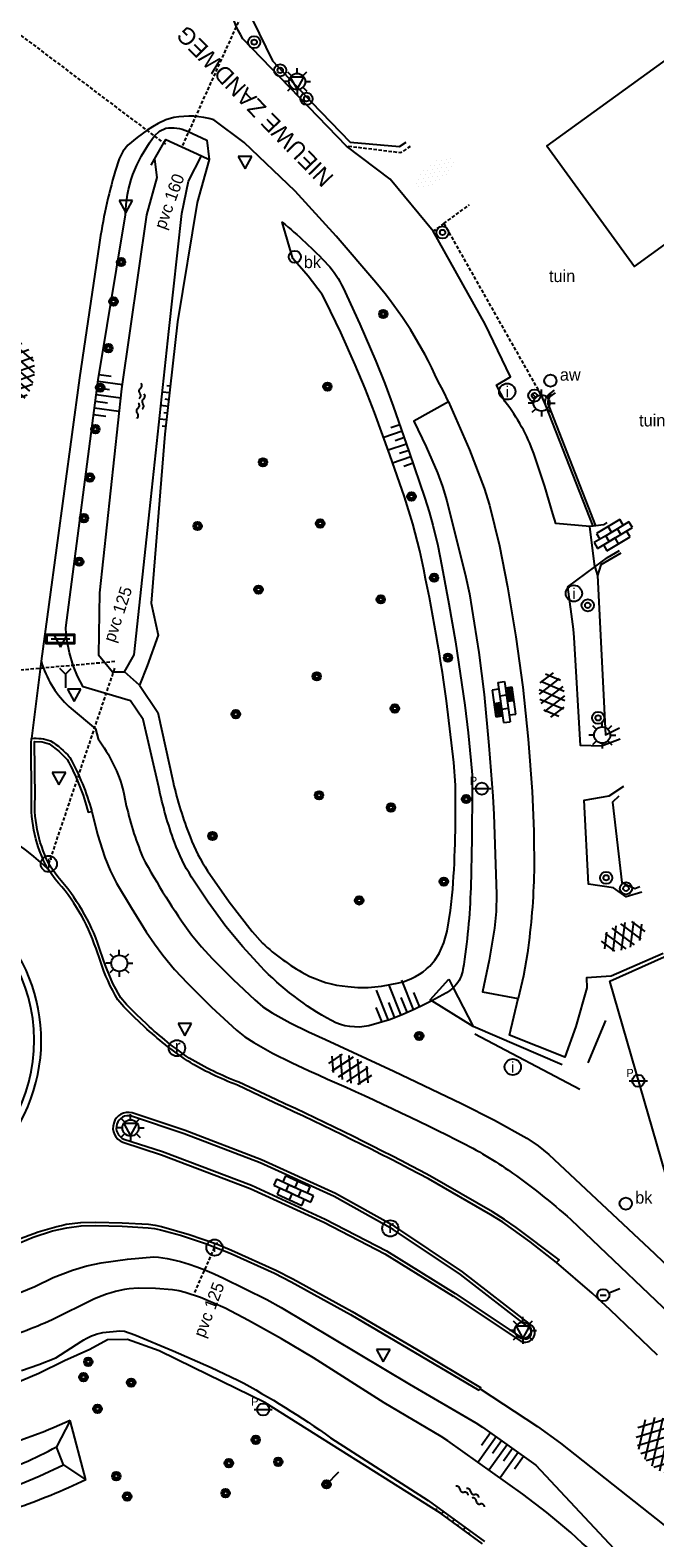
# Model space of a CAD drawing. Header units: metres. Extents: x 121538 to 126242, y 445257 to 454505.
# Tile 47 of 83: x 122889 to 122935, y 452379 to 452491. Entities that reach past the tile are written whole.
import ezdxf
from ezdxf.enums import TextEntityAlignment as Align

# ---------------------------------------------------------------- set-up
doc = ezdxf.new("R2010")
doc.units = ezdxf.units.M
doc.linetypes.add('SCHRIKH', pattern=[100, 100, 0])
doc.linetypes.add('STIPPELFIJN', pattern=[0.375, 0.25, -0.125])
for name, color, linetype in [('B01_F', 8, 'Continuous'), ('SYMBD01', 8, 'Continuous'), ('SYMBD02', 8, 'Continuous'), ('SYMBD04', 8, 'Continuous'), ('SYMBD05', 8, 'Continuous'), ('TEK-D05', 8, 'Continuous'), ('TEK-D06', 8, 'Continuous'), ('TEK-D20', 7, 'Continuous'), ('TER-T01', 8, 'Continuous'), ('TER-T02', 8, 'RASTER'), ('TER-T04', 8, 'HAAG'), ('TER-T09', 8, 'Continuous'), ('TOPOT06', 8, 'WALB'), ('TOPOT11', 8, 'STIPPELFIJN'), ('TOPOT18', 8, 'STIPPELFIJN'), ('TOPOT20', 8, 'Continuous'), ('TOPOT21', 8, 'Continuous'), ('TOPOT22', 8, 'Continuous'), ('TOPOT23', 8, 'Continuous'), ('TOPOT24', 8, 'Continuous'), ('TOPOT26', 8, 'Continuous'), ('TOPOT28', 8, 'Continuous'), ('TOPOT30', 8, 'Continuous'), ('TOPOT50', 8, 'Continuous'), ('TOPOT54', 8, 'SCHRIKH'), ('TOPOV04', 8, 'Continuous'), ('WAT-T00', 8, 'Continuous'), ('WEG-T01', 8, 'Continuous'), ('WEG-T06', 8, 'STIPPELFIJN'), ('WEG-T21', 8, 'Continuous')]:
    doc.layers.add(name, color=color, linetype=linetype)
doc.styles.add('ISO', font='provutr.shx')
doc.linetypes.add('HAAG', pattern='A,0.25,-0.25,[151,BLOK.SHX,S=0.25,R=0,X=0,Y=0],-0.25,0.25', length=1)
doc.linetypes.add('RASTER', pattern='A,0.25,-0.25,[150,BLOK.SHX,S=0.25,R=0,X=0,Y=0],-0.25,0.25', length=1)
doc.linetypes.add('WALB', pattern='A,0.5,[155,BLOK.SHX,S=0.25,R=0,X=0,Y=0],0.5', length=1)

# ---------------------------------------------------------------- blocks, each defined once
blk = doc.blocks.new('talud')
for p, q in [((0, 0.75), (0.5, 0.75)), ((0, 0.5), (1, 0.5)), ((0, 0.25), (0.5, 0.25)), ((0, 0), (1, 0)), ((0, -0.25), (0.5, -0.25)), ((0, -0.5), (1, -0.5)), ((0, -0.75), (0.5, -0.75))]:
    blk.add_line(p, q)
blk = doc.blocks.new('water-m')
at = {"linetype": 'Continuous'}
for centre, start, end in [((-0.32, 1.12), 309.7446, 50.2554), ((-0.01, 0.75), 129.7446, 230.2554), ((-0.32, 0.37), 309.7446, 50.2554), ((0.32, 0.01), 129.7446, 230.2554), ((0, 0.38), 309.7446, 50.2554), ((-0.01, -0.74), 129.7446, 230.2554), ((-0.32, -0.37), 309.7446, 50.2554), ((-0.32, -1.12), 309.7446, 50.2554), ((0, -0.37), 309.7446, 50.2554)]:
    blk.add_arc(centre, 0.244, start, end, dxfattribs=at)
blk = doc.blocks.new('halfverhard-m')
for p, q in [((-0.3125, 1.25), (-0.3125, 1.25)), ((-0.15625, 1.5625), (-0.15625, 1.5625)), ((0, 1.25), (0, 1.25)), ((0.15625, 1.5625), (0.15625, 1.5625)), ((0.3125, 1.25), (0.3125, 1.25)), ((-0.625, 0.625), (-0.625, 0.625)), ((-0.625, 0), (-0.625, 0)), ((-0.46875, 0.9375), (-0.46875, 0.9375)), ((-0.46875, 0.3125), (-0.46875, 0.3125)), ((-0.3125, 0.625), (-0.3125, 0.625)), ((-0.3125, 0), (-0.3125, 0)), ((-0.15625, 0.9375), (-0.15625, 0.9375)), ((-0.15625, 0.3125), (-0.15625, 0.3125)), ((0, 0.625), (0, 0.625)), ((0, 0), (0, 0)), ((0.15625, 0.9375), (0.15625, 0.9375)), ((0.15625, 0.3125), (0.15625, 0.3125)), ((0.3125, 0.625), (0.3125, 0.625)), ((0.3125, 0), (0.3125, 0)), ((0.46875, 0.9375), (0.46875, 0.9375)), ((0.46875, 0.3125), (0.46875, 0.3125)), ((0.625, 0.625), (0.625, 0.625)), ((0.625, 0), (0.625, 0)), ((-0.625, -0.625), (-0.625, -0.625)), ((-0.46875, -0.3125), (-0.46875, -0.3125)), ((-0.46875, -0.9375), (-0.46875, -0.9375)), ((-0.3125, -0.625), (-0.3125, -0.625)), ((-0.15625, -0.3125), (-0.15625, -0.3125)), ((-0.15625, -0.9375), (-0.15625, -0.9375)), ((0, -0.625), (0, -0.625)), ((0.15625, -0.3125), (0.15625, -0.3125)), ((0.15625, -0.9375), (0.15625, -0.9375)), ((0.3125, -0.625), (0.3125, -0.625)), ((0.46875, -0.3125), (0.46875, -0.3125)), ((0.46875, -0.9375), (0.46875, -0.9375)), ((0.625, -0.625), (0.625, -0.625)), ((-0.3125, -1.25), (-0.3125, -1.25)), ((-0.15625, -1.5625), (-0.15625, -1.5625)), ((0, -1.25), (0, -1.25)), ((0.15625, -1.5625), (0.15625, -1.5625)), ((0.3125, -1.25), (0.3125, -1.25))]:
    blk.add_line(p, q)
blk = doc.blocks.new('bermverhardingblok-l')
at = {"linetype": 'Continuous'}
for p, q in [((-0.25, 1.5), (0.25, 1.5)), ((-0.25, 1.5), (-0.25, -1.5)), ((0.25, 1.5), (0.25, -1.5)), ((-0.75, 1), (-0.75, -1)), ((-0.25, 1), (-0.75, 1)), ((-0.75, 0), (-0.25, 0)), ((-0.25, 0.5), (0.25, 0.5)), ((0.75, 1), (0.25, 1)), ((0.25, 1), (0.75, 1)), ((0.75, 0), (0.25, 0)), ((0.35, 0.9), (0.35, 0.1)), ((0.65, 0.9), (0.35, 0.9)), ((0.65, 0.1), (0.35, 0.1)), ((0.45, 0.8), (0.45, 0.2)), ((0.55, 0.8), (0.45, 0.8)), ((0.55, 0.2), (0.45, 0.2)), ((0.55, 0.8), (0.55, 0.2)), ((0.65, 0.9), (0.65, 0.1)), ((0.75, -1), (0.75, 1)), ((-0.75, -1), (-0.25, -1)), ((-0.25, -1), (-0.75, -1)), ((-0.65, -0.1), (-0.35, -0.1)), ((-0.65, -0.9), (-0.65, -0.1)), ((-0.65, -0.9), (-0.35, -0.9)), ((-0.55, -0.2), (-0.45, -0.2)), ((-0.55, -0.8), (-0.55, -0.2)), ((-0.55, -0.8), (-0.45, -0.8)), ((-0.45, -0.8), (-0.45, -0.2)), ((-0.35, -0.9), (-0.35, -0.1)), ((-0.25, -0.5), (0.25, -0.5)), ((0.25, -1), (0.75, -1)), ((-0.25, -1.5), (0.25, -1.5))]:
    blk.add_line(p, q, dxfattribs=at)
blk = doc.blocks.new('asfalt-l')
for p, q in [((-0.93, 0.18), (0.7, 1.13)), ((-0.76, 1.01), (0.3, 1.62)), ((-0.7, 1.13), (0.93, 0.18)), ((-0.3, 1.62), (0.76, 1.01)), ((-0.89, -0.52), (0.89, 0.52)), ((-0.89, 0.52), (0.89, -0.52)), ((-0.93, -0.18), (0.7, -1.13)), ((-0.76, -1.01), (0.3, -1.62)), ((-0.7, -1.13), (0.93, -0.18)), ((-0.3, -1.62), (0.76, -1.01))]:
    blk.add_line(p, q)
blk = doc.blocks.new('asfalt-xl')
at = {"linetype": 'Continuous'}
for p, q in [((0.41, 2.41), (-1.51, 1.29)), ((0.41, 2.41), (-1.51, 1.29)), ((1.52, 1.29), (-0.43, 2.4)), ((1.52, 1.29), (-0.43, 2.4)), ((1.4, 1.54), (-1.75, -0.3)), ((1.4, 1.54), (-1.75, -0.3)), ((1.01, 2.03), (-1.74, 0.43)), ((1.01, 2.03), (-1.74, 0.43)), ((1.77, -0.29), (-1.4, 1.52)), ((1.77, -0.29), (-1.4, 1.52)), ((1.75, 0.44), (-1.02, 2.02)), ((1.75, 0.44), (-1.02, 2.02)), ((1.41, -1.53), (-1.75, 0.28)), ((1.41, -1.53), (-1.75, 0.28)), ((1.65, -0.94), (-1.64, 0.94)), ((1.65, -0.94), (-1.64, 0.94)), ((1.64, 0.96), (-1.63, -0.95)), ((1.64, 0.96), (-1.63, -0.95)), ((1.76, 0.3), (-1.39, -1.53)), ((1.76, 0.3), (-1.39, -1.53)), ((1.02, -2.03), (-1.74, -0.45)), ((1.02, -2.03), (-1.74, -0.45)), ((1.75, -0.43), (-1, -2.03)), ((1.75, -0.43), (-1, -2.03)), ((0.41, -2.41), (-1.49, -1.33)), ((0.41, -2.41), (-1.49, -1.33)), ((1.53, -1.28), (-0.41, -2.41)), ((1.53, -1.28), (-0.41, -2.41))]:
    blk.add_line(p, q, dxfattribs=at)
blk = doc.blocks.new('Prov-grensst')
blk.add_line((-0.67, 0), (0.67, 0))
blk.add_circle((0, 0), 0.45)
at = {"style": 'ISO'}
blk.add_text('P', height=0.6, dxfattribs=at).set_placement((-0.61, 0.58), align=Align.MIDDLE)
blk = doc.blocks.new('paal')
for radius in [0.45, 0.2]:
    blk.add_circle((0, 0), radius)
blk = doc.blocks.new('lichtmast')
for p, q in [((-0.6, 0), (-1, 0)), ((-0.71, 0.71), (-0.42, 0.42)), ((0, 0.6), (0, 1)), ((0.42, 0.42), (0.71, 0.71)), ((0.6, 0), (1, 0)), ((-0.42, -0.42), (-0.71, -0.71)), ((0, -0.6), (0, -1)), ((0.42, -0.42), (0.71, -0.71))]:
    blk.add_line(p, q)
blk.add_circle((0, 0), 0.6)
blk = doc.blocks.new('BOOM')
for radius in [0.315, 0.225, 0.135]:
    blk.add_circle((0, 0), radius)
blk = doc.blocks.new('vruchtboom')
blk.add_line((0, 0), (0.919239, 0.919239))
for radius in [0.315, 0.225, 0.135]:
    blk.add_circle((0, 0), radius)
blk = doc.blocks.new('afsl-water')
blk.add_circle((0, 0), 0.45)
at = {"style": 'ISO'}
blk.add_attdef('AFSL-WATER', (0.7, 0), '', height=0.9, dxfattribs=at)
blk = doc.blocks.new('brandkraan')
blk.add_circle((0, 0), 0.45)
at = {"style": 'ISO'}
blk.add_attdef('BRANDKRAAN', (0.7, 0), '', height=0.9, dxfattribs=at)
blk = doc.blocks.new('verkeersbord')
for p, q in [((0.5, 0.32), (-0.5, 0.32)), ((-0.5, 0.32), (0, -0.6)), ((0, -0.6), (0.5, 0.32))]:
    blk.add_line(p, q)
blk = doc.blocks.new('wegwijzer')
for q in [(-0.42, 1.42), (0.42, 1.42), (0, 0)]:
    blk.add_line((0, 1), q)
blk = doc.blocks.new('inspectieput')
blk.add_circle((0, 0), 0.6)
at = {"style": 'ISO'}
blk.add_text('i', height=0.8, dxfattribs=at).set_placement((0, 0), align=Align.MIDDLE)
blk = doc.blocks.new('kolk')
blk.add_circle((0, 0), 0.6)
at = {"style": 'ISO'}
blk.add_text('r', height=0.933, dxfattribs=at).set_placement((0.06, -0.33), align=Align.CENTER)
blk = doc.blocks.new('aanduidingsbord')
for p, q in [((-0.81, -0.33), (0, 0)), ((-1.45, -0.5), (-1.01, -0.5))]:
    blk.add_line(p, q)
blk.add_circle((-1.23, -0.5), 0.45)
blk = doc.blocks.new('plaatsnaam')
blk.add_line((-0.69, 0), (0.69, 0))
for points in [[(-1.05, 0.35), (1.05, 0.35), (1.05, -0.35), (-1.05, -0.35)], [(-0.99, 0.29), (0.99, 0.29), (0.99, -0.29), (-0.99, -0.29)]]:
    blk.add_lwpolyline(points, close=True)
blk = doc.blocks.new('klinkers-l')
at = {"linetype": 'Continuous'}
for p, q in [((0.25, 1.5), (-0.25, 1.5)), ((-0.25, 1.5), (-0.25, 0.5)), ((0.25, 0.5), (0.25, 1.5)), ((-0.25, 1), (-0.75, 1)), ((-0.75, 1), (-0.75, 0)), ((-0.25, 0), (-0.75, 0)), ((-0.75, 0), (-0.75, -1)), ((0.25, 0.5), (-0.25, 0.5)), ((-0.25, 0.5), (-0.25, -0.5)), ((0.75, 1), (0.25, 1)), ((0.25, -0.5), (0.25, 0.5)), ((0.75, 0), (0.75, 1)), ((-0.75, -1), (-0.25, -1)), ((-0.25, -0.5), (-0.25, 0)), ((0.25, -0.5), (-0.25, -0.5)), ((-0.25, -0.5), (-0.25, -1.5)), ((0.75, 0), (0.25, 0)), ((0.25, 0), (0.25, -0.5)), ((0.25, -1.5), (0.25, -0.5)), ((0.25, -1), (0.75, -1)), ((0.75, -1), (0.75, 0)), ((-0.25, -1.5), (0.25, -1.5))]:
    blk.add_line(p, q, dxfattribs=at)

msp = doc.modelspace()

# ---------------------------------------------------------------- linework, layer by layer
at = {"layer": 'B01_F'}
msp.add_lwpolyline([(122947.53, 452496.86), (122936.05, 452488.54), (122927.5, 452482.34), (122933.98, 452473.43), (122953.99, 452487.95), (122947.53, 452496.86)], dxfattribs=at)
at = {"layer": 'TER-T01'}
for points in [[(122927.42, 452463.16, -0.28187), (122927.61, 452463.95), (122928.06, 452464.28)], [(122931.12, 452454.27), (122927.67, 452463.1, -0.287585), (122927.72, 452463.79), (122928.14, 452464.09)]]:
    msp.add_lwpolyline(points, format="xyb", dxfattribs=at)
msp.add_lwpolyline([(122930.92, 452454.24), (122927.42, 452463.16)], dxfattribs=at)
at = {"layer": 'TER-T02', "flags": 128}
for points in [[(122926.62, 452510.06), (122926.54, 452510.19), (122913.38, 452501.03), (122904.77, 452493.7), (122907.22, 452488.62), (122910.07, 452485.61), (122912.97, 452482.63), (122916.62, 452482.29), (122917.09, 452482.62)], [(122940, 452398.77), (122937.87, 452400.82), (122932.16, 452420.6), (122936.18, 452422.41)], [(122918.99, 452419.15), (122918.88, 452419.22), (122920.26, 452420.77)], [(122920.58, 452420.13), (122922.06, 452417.26), (122918.99, 452419.15)], [(122920.26, 452420.77), (122920.58, 452420.13)]]:
    msp.add_lwpolyline(points, dxfattribs=at)
at = {"layer": 'TER-T04', "flags": 128}
for points in [[(122932.97, 452452.25), (122931.5, 452451.38), (122931.24, 452450.6)], [(122931.24, 452450.6), (122931.83, 452438.82), (122932.86, 452439.33)], [(122932.83, 452434.29), (122932.35, 452433.84), (122933.04, 452427.9), (122933.99, 452427.46), (122934.38, 452427.61)], [(122930.55, 452414.58), (122931.86, 452417.7)], [(122929.93, 452412.61), (122922.17, 452416.7)]]:
    msp.add_lwpolyline(points, dxfattribs=at)
at = {"layer": 'TER-T09'}
for points in [[(122896.72, 452441.32), (122893.22, 452442.37), (122892.82, 452443.15), (122892.49, 452443.95), (122892.21, 452444.88), (122892.03, 452445.83), (122891.97, 452446.27), (122891.94, 452446.72), (122894.33, 452465.06), (122896.37, 452477.24, -0.083907), (122896.9, 452480.23, -0.066754), (122898.36, 452482.88), (122898.43, 452482.98), (122898.5, 452483.08), (122898.88, 452483.43), (122899.33, 452483.66, -0.145756), (122900.93, 452483.43), (122902.38, 452482.77), (122902.54, 452481.34)], [(122887.92, 452397.34), (122889.65, 452398.05), (122891.02, 452398.7), (122892.44, 452399.26), (122893.49, 452399.58), (122894.57, 452399.8), (122896.51, 452400.06), (122898.46, 452400.24, -0.056965), (122901.06, 452399.7), (122901.64, 452399.5), (122902.22, 452399.28), (122902.92, 452398.99), (122903.61, 452398.67), (122906.81, 452397.09), (122907.87, 452396.5), (122917.34, 452390.82), (122922.26, 452387.96), (122922.74, 452387.65), (122926.68, 452384.84), (122936.04, 452374.84)], [(122922.74, 452379.02), (122919.64, 452381.29), (122906.65, 452389.46), (122901.36, 452392.05), (122898.85, 452393.3), (122896.51, 452394.14), (122895.04, 452394.11), (122893.71, 452393.39), (122891.85, 452392.55), (122889.96, 452391.62), (122888.02, 452390.8, -0.025327), (122881.48, 452389.17, -0.049182), (122876.88, 452388.71, -0.04742), (122872.7, 452389.13, -0.045289), (122868.75, 452390.27, -0.022373), (122862.65, 452393.39, -0.050228), (122859.85, 452395.35, -0.033459), (122856.21, 452398.95), (122853.2, 452395.43), (122853.9, 452392.87), (122877.86, 452362.85, -0.897667)]]:
    msp.add_lwpolyline(points, format="xyb", dxfattribs=at)
for points in [[(122902.54, 452481.34), (122901.66, 452478.15), (122900.21, 452469.33), (122899.26, 452461.03), (122898.26, 452448.56), (122898.77, 452446.18), (122897.96, 452443.91), (122897.4, 452442.49)], [(122897.4, 452442.49), (122896.29, 452443.47)]]:
    msp.add_lwpolyline(points, dxfattribs=at)
at = {"layer": 'TOPOT06', "flags": 128}
for points in [[(122898.5, 452481.36), (122899.19, 452482.56), (122899.34, 452482.82), (122901.97, 452481.6)], [(122901.97, 452481.6), (122902.54, 452481.34)], [(122898.25, 452480.93), (122898.5, 452481.36)]]:
    msp.add_lwpolyline(points, dxfattribs=at)
at = {"layer": 'TOPOT11'}
msp.add_line((122906.07, 452494.56), (122900.52, 452482.28), dxfattribs=at)
at = {"layer": 'TOPOT11', "flags": 128}
msp.add_lwpolyline([(122899.33, 452482.46), (122899.19, 452482.56), (122898.5, 452483.08), (122897.95, 452483.5), (122888.24, 452490.82), (122886.05, 452492.47), (122884.87, 452493.35), (122883.99, 452494.02), (122883.43, 452494.44)], dxfattribs=at)
at = {"layer": 'TOPOT18', "flags": 128}
for points in [[(122895.57, 452444.23), (122894.84, 452444.16), (122892.49, 452443.95), (122890.3, 452443.75), (122885.06, 452443.28), (122884.81, 452443.26), (122882.5, 452443.05), (122882.23, 452443.02), (122870.65, 452441.97), (122866.67, 452441.61), (122863.48, 452441.33), (122862.55, 452441.24), (122862.24, 452441.21)], [(122890.69, 452429.28), (122895.48, 452443.48), (122895.56, 452443.74)], [(122901.48, 452397.6), (122902.22, 452399.28), (122902.94, 452400.92)]]:
    msp.add_lwpolyline(points, dxfattribs=at)
at = {"layer": 'TOPOT50'}
for points in [[(122897.4, 452442.49), (122898.75, 452440.46), (122899.88, 452435.31, 0.03636), (122901.13, 452431.27, 0.054527), (122902.43, 452428.76), (122904.03, 452426.48), (122905.73, 452424.27), (122906.48, 452423.43, 0.0609), (122909.61, 452421.15, 0.098439), (122912.78, 452420.21), (122913.54, 452420.15), (122914.3, 452420.14), (122915.28, 452420.23), (122916.57, 452420.48, 0.12986), (122918.86, 452421.73), (122919.23, 452422.16), (122919.53, 452422.65), (122919.88, 452423.45), (122920.12, 452424.3), (122920.39, 452425.84), (122920.55, 452427.4, 0.022201), (122920.74, 452435.09), (122920.62, 452436.76), (122920.08, 452441.32, 0.020213), (122918.1, 452452.42), (122917.59, 452454.42), (122916.98, 452456.4), (122915.89, 452459.52), (122914.76, 452462.63), (122914.07, 452464.41), (122913.33, 452466.17), (122912.27, 452468.54), (122911.15, 452470.9), (122910.9, 452471.36), (122909.85, 452472.72), (122908.72, 452474.01), (122907.93, 452476.71, -0.035927), (122911.28, 452473.59, -0.078821), (122912.45, 452471.85), (122913.67, 452469.16), (122914.85, 452466.44), (122915.52, 452464.79), (122916.14, 452463.12), (122917.33, 452459.71), (122918.49, 452456.3), (122918.8, 452455.31), (122919.07, 452454.32), (122919.43, 452452.8), (122919.74, 452451.28), (122920.26, 452448.49), (122920.74, 452445.7), (122921.1, 452443.36), (122921.43, 452441.02), (122921.68, 452438.97), (122921.89, 452436.92), (122921.97, 452435.86), (122921.99, 452434.81), (122921.96, 452431.16), (122921.87, 452427.51, -0.032246), (122921.3, 452421.48, -0.146991), (122920.7, 452420.25), (122920.65, 452420.19), (122920.58, 452420.13)], [(122918.99, 452419.15), (122918.36, 452418.83), (122917.73, 452418.53), (122916.8, 452418.13), (122915.86, 452417.76), (122915.11, 452417.52), (122914.35, 452417.32, -0.183235), (122911.58, 452417.7, -0.075805), (122906.35, 452421.69), (122905.02, 452423.14), (122903.77, 452424.66), (122902.46, 452426.45), (122901.24, 452428.3, -0.052439), (122899.98, 452430.88, -0.035377), (122898.81, 452434.96), (122897.67, 452439.96), (122896.72, 452441.32)], [(122892.28, 452388.14, -0.044574), (122885.71, 452385.81, -0.060306), (122880.6, 452385.14, -0.023911), (122872.34, 452385.44, -0.079211), (122869.9, 452386.04), (122868.8, 452386.56), (122867.73, 452387.17), (122865.24, 452388.75), (122862.8, 452390.41), (122861.35, 452391.51), (122859.98, 452392.72), (122858.2, 452394.48), (122856.53, 452396.34)], [(122856.44, 452395.01), (122857.76, 452393.57), (122859.13, 452392.16), (122860.06, 452391.28), (122861.04, 452390.43), (122863.07, 452388.8), (122865.14, 452387.2), (122865.83, 452386.71), (122866.55, 452386.25, 0.059537), (122868.94, 452385.17, 0.029435), (122874.09, 452383.88), (122875.6, 452383.65), (122877.13, 452383.52), (122880.02, 452383.44), (122882.92, 452383.46, 0.072961), (122886.27, 452384.04, 0.045475), (122891.27, 452386.2, -0.045475)], [(122893.43, 452383.76, -0.030493), (122888.16, 452381.61, -0.043724), (122884.29, 452380.67), (122880.77, 452380.21), (122877.23, 452379.87), (122875.73, 452379.82), (122874.23, 452379.91, -0.061504), (122871.02, 452380.64, -0.030385), (122864.92, 452383.28, -0.058274), (122862.33, 452385, -0.038832), (122859.01, 452388.28), (122854.31, 452394.17)], [(122855.57, 452394.09), (122861.24, 452388.35, 0.047684), (122865.67, 452384.81, 0.07052), (122869.15, 452383.18, 0.024182), (122875.68, 452381.52, 0.062619), (122878.28, 452381.33), (122879.58, 452381.43), (122880.87, 452381.6), (122883.27, 452382.02), (122885.65, 452382.52), (122886.91, 452382.84), (122888.15, 452383.27), (122889.98, 452384.02), (122891.78, 452384.87)]]:
    msp.add_lwpolyline(points, format="xyb", dxfattribs=at)
for points in [[(122920.58, 452420.13), (122920.34, 452419.93), (122920.08, 452419.75), (122919.54, 452419.45), (122918.99, 452419.15)], [(122892.28, 452388.14), (122891.27, 452386.2)], [(122893.43, 452383.76), (122892.28, 452388.14)], [(122891.78, 452384.87), (122891.27, 452386.2)], [(122891.78, 452384.87), (122893.43, 452383.76)]]:
    msp.add_lwpolyline(points, dxfattribs=at)
at = {"layer": 'TOPOT54'}
msp.add_lwpolyline([(122928.63, 452414.42), (122922.06, 452417.26)], dxfattribs=at)
at = {"layer": 'TOPOV04'}
msp.add_lwpolyline([(122890.13, 452444.25), (122889.4, 452438.55)], dxfattribs=at)
msp.add_lwpolyline([(122890.61, 452428.92, 0.284639), (122870.69, 452433.08)], format="xyb", dxfattribs=at)
at = {"layer": 'WAT-T00'}
for points in [[(122896.29, 452443.47), (122897, 452444.73), (122898.23, 452456.2), (122899.57, 452468.62), (122900.53, 452477.34), (122901.02, 452479.73), (122901.97, 452481.6)], [(122898.5, 452481.36), (122898.68, 452480.02), (122897.92, 452477.26), (122896.07, 452464.4), (122894.44, 452449.3), (122894.37, 452444.74), (122894.84, 452444.16), (122895.39, 452443.48), (122895.48, 452443.48), (122896.29, 452443.47)]]:
    msp.add_lwpolyline(points, dxfattribs=at)
for points in [[(122934.27, 452375.1, 0.025595), (122927.51, 452381.35), (122925.73, 452382.7), (122920.17, 452386.65), (122919.69, 452386.97), (122915.47, 452389.44), (122910.26, 452392.77), (122907.88, 452394.18), (122905.46, 452395.54), (122903.72, 452396.44), (122901.91, 452397.22), (122900.77, 452397.61), (122900.31, 452397.73), (122899.84, 452397.8), (122898.57, 452397.89), (122897.29, 452397.92), (122896.62, 452397.88, 0.061664), (122894.01, 452397.1), (122890.93, 452395.58, -0.039153), (122886.59, 452393.99)], [(122888.68, 452391.83), (122889.95, 452392.29), (122891.21, 452392.77), (122893.09, 452393.98, -0.108084), (122894.69, 452394.65), (122895.95, 452394.78), (122896.28, 452394.74), (122897.04, 452394.47), (122899.89, 452393.3), (122902.7, 452392.05), (122904.65, 452391.13, -0.032403), (122911.52, 452386.86), (122918.73, 452382.23), (122922.88, 452379.2)]]:
    msp.add_lwpolyline(points, format="xyb", dxfattribs=at)
at = {"layer": 'WEG-T01'}
for points in [[(122912.7, 452482.32), (122905.02, 452490.26, -0.06647), (122903.96, 452492.84), (122903.87, 452493.28), (122903.83, 452493.73), (122903.83, 452494.56), (122903.87, 452495.39), (122903.91, 452495.86), (122903.98, 452496.33)], [(122920.23, 452463.43), (122919.87, 452464.22), (122919.45, 452464.97, 0.069006), (122914.87, 452472.25), (122911.92, 452475.67), (122908.89, 452479.01), (122905.12, 452482.59), (122902.88, 452484.28, 0.115084), (122899.92, 452484.44), (122899.34, 452484.27), (122898.78, 452484.01), (122898.36, 452483.76), (122897.95, 452483.5), (122897.23, 452482.97), (122896.54, 452482.39), (122896.15, 452481.93), (122895.89, 452481.39), (122895.6, 452480.47, 0.037909), (122894.42, 452475.03), (122892.95, 452465.2), (122890.13, 452444.25)], [(122930.68, 452454.21), (122928.16, 452454.43), (122927.95, 452455.15), (122927.35, 452457.16), (122926.54, 452459.6, 0.077997), (122924.43, 452463.42), (122923.78, 452464.66), (122924.81, 452465.27), (122922.93, 452469.16), (122919.1, 452476.03)], [(122920.23, 452463.43), (122921.78, 452459.87), (122922.87, 452457.05), (122923.27, 452455.8), (122924, 452452.79), (122924.6, 452449.75), (122925.21, 452446.06), (122925.73, 452442.35), (122926.12, 452438.5), (122926.41, 452434.64), (122926.54, 452431.69), (122926.55, 452428.73, -0.030616), (122926.06, 452422.71), (122925.77, 452421), (122925.37, 452419.32)], [(122890.13, 452444.25), (122890.21, 452444), (122890.3, 452443.75, 0.125073), (122892.34, 452440.76), (122894.13, 452439.27), (122894.33, 452438.53, -0.092193), (122896.22, 452434.61), (122896.36, 452433.84, 0.042057), (122897.62, 452429.79, 0.034074), (122901.23, 452424.04), (122901.97, 452423.14), (122902.76, 452422.28), (122904.31, 452420.73), (122905.91, 452419.22), (122906.52, 452418.71), (122907.19, 452418.27), (122908.52, 452417.53), (122909.89, 452416.87), (122911.15, 452416.29), (122916.18, 452413.96), (122921.18, 452411.57), (122923.62, 452410.34), (122926.01, 452409.01), (122926.86, 452408.45), (122927.64, 452407.8), (122935.46, 452400.48), (122938.67, 452397.41)], [(122890.61, 452428.92, -0.139794), (122889.42, 452434.14), (122889.39, 452438.19), (122889.4, 452438.55)], [(122889.4, 452438.55, -0.108272), (122890.82, 452438.37, -0.083276), (122892.24, 452437.15, -0.059919), (122893.86, 452433.16)], [(122893.86, 452433.16), (122894.3, 452431.44), (122894.83, 452429.74), (122895.22, 452428.78), (122895.69, 452427.86), (122896.77, 452426.05), (122897.89, 452424.26), (122898.49, 452423.38), (122899.12, 452422.53), (122899.99, 452421.47), (122900.93, 452420.46), (122902.72, 452418.7), (122904.56, 452417), (122905.18, 452416.5), (122905.84, 452416.07), (122907.22, 452415.3), (122908.62, 452414.6), (122909.93, 452413.98, -0.013397), (122920.77, 452408.92, -0.03391), (122924.66, 452406.64, -0.028695), (122929.27, 452403), (122938.16, 452394.53)], [(122928.22, 452399.81), (122926.26, 452401.34), (122924.24, 452402.8), (122923.35, 452403.34), (122918.74, 452406.01, 0.013494), (122907.36, 452411.63), (122904.64, 452412.92, -0.044979), (122900.93, 452414.72, -0.037649), (122897.76, 452417.24), (122896.99, 452417.96), (122896.24, 452418.71), (122895.8, 452419.24, -0.059478), (122894.5, 452422.09), (122894.18, 452423.03, 0.102084), (122891.17, 452428.14), (122890.61, 452428.92)], [(122872.12, 452404.99, 1), (122883.11, 452427.48)], [(122872.34, 452405.45, 1), (122882.88, 452427.02)], [(122886.65, 452400.67, -0.071223), (122891.97, 452402.64), (122893.06, 452402.78), (122894.16, 452402.81), (122896.11, 452402.75), (122898.06, 452402.64), (122898.54, 452402.58), (122899.01, 452402.48), (122901.06, 452401.89), (122903.08, 452401.19), (122904.19, 452400.73), (122907.48, 452399.25), (122908.72, 452398.62), (122913.12, 452396.19), (122917.87, 452393.41), (122922.6, 452390.58), (122922.56, 452390.49)]]:
    msp.add_lwpolyline(points, format="xyb", dxfattribs=at)
for points in [[(122919.1, 452476.03), (122915.93, 452479.89), (122912.7, 452482.32)], [(122927.42, 452463.16), (122927.18, 452463.72)], [(122920.23, 452463.43), (122917.68, 452462), (122918.58, 452460.11), (122919.41, 452458.19), (122919.79, 452457.16), (122920.1, 452456.12), (122921.52, 452450.46), (122921.77, 452449.23), (122922.47, 452444.89), (122922.86, 452441.8), (122923.22, 452438.04), (122923.51, 452434.28), (122923.58, 452432.94), (122923.77, 452427.03), (122923.75, 452425.77), (122923.63, 452424.52), (122923.24, 452422.17), (122922.75, 452419.83), (122925.37, 452419.32)], [(122930.92, 452454.24), (122930.68, 452454.21)], [(122931.04, 452451.23), (122930.68, 452454.21)], [(122931.12, 452454.27), (122930.92, 452454.24)], [(122931.93, 452454.5), (122931.69, 452454.34), (122931.12, 452454.27)], [(122931.04, 452451.23), (122931.99, 452451.92), (122932.88, 452452.45)], [(122932.92, 452438.49), (122931.54, 452437.99), (122929.99, 452438.03), (122929.53, 452446.02), (122929.47, 452446.62), (122929.04, 452449.75), (122931.04, 452451.23)], [(122931.04, 452451.23), (122931.24, 452450.6)], [(122934.53, 452427.18), (122933.37, 452426.84), (122932.43, 452427.52), (122930.58, 452427.78), (122930.26, 452433.98), (122932.11, 452434.3), (122933.18, 452435.03)], [(122936.09, 452422.66), (122932.26, 452420.98), (122930.42, 452420.86), (122930.45, 452420.12), (122929.63, 452417.25), (122928.84, 452415), (122924.73, 452416.62), (122925.37, 452419.32)], [(122935.68, 452392.96), (122932.19, 452396.33), (122930.85, 452397.56), (122928.22, 452399.81)], [(122922.56, 452390.49), (122926.81, 452387.71), (122928.52, 452386.46), (122937.83, 452379.11), (122939.58, 452377.66), (122941.29, 452376.16), (122943.8, 452373.87), (122946.28, 452371.54)]]:
    msp.add_lwpolyline(points, dxfattribs=at)
msp.add_lwpolyline([(122896.85, 452410.88, 0.936723), (122896.15, 452408.71), (122899.01, 452407.78), (122905.56, 452405.3), (122911.01, 452402.8), (122915.52, 452400.47), (122920.58, 452397.32), (122925.57, 452394, 0.843234), (122926.41, 452395.15), (122921.26, 452399.13), (122916.26, 452402.47), (122911.89, 452404.92), (122906.41, 452407.41), (122900.78, 452409.57)], format="xyb", close=True, dxfattribs=at)
at = {"layer": 'WEG-T06', "flags": 128}
for points in [[(122917.4, 452482.31), (122916.69, 452481.83), (122912.7, 452482.32)], [(122919.89, 452476.6), (122921.77, 452477.98)], [(122919.1, 452476.03), (122919.89, 452476.6)], [(122919.89, 452476.6), (122927.18, 452463.72)]]:
    msp.add_lwpolyline(points, dxfattribs=at)
at = {"layer": 'WEG-T21'}
msp.add_lwpolyline([(122928.22, 452399.81), (122928.4, 452400.01), (122925.24, 452402.41), (122924.37, 452403), (122923.48, 452403.56), (122918.86, 452406.23, 0.013514), (122907.47, 452411.86), (122904.74, 452413.14, -0.044816), (122901.06, 452414.93, -0.037649), (122897.93, 452417.43), (122897.16, 452418.14), (122896.42, 452418.88), (122896.01, 452419.39, -0.059015), (122894.74, 452422.17), (122894.42, 452423.11, 0.102084), (122891.35, 452428.31), (122890.83, 452429.04, -0.140113), (122889.67, 452434.14), (122889.64, 452438.32), (122890.19, 452438.29), (122890.71, 452438.14), (122891.42, 452437.62), (122892.04, 452437, -0.063169), (122893.6, 452433.1), (122893.86, 452433.16)], format="xyb", dxfattribs=at)
msp.add_lwpolyline([(122896.79, 452410.64, 0.936723), (122896.24, 452408.94), (122899.09, 452408.02), (122905.66, 452405.53), (122911.12, 452403.02), (122915.64, 452400.68), (122920.72, 452397.53), (122925.72, 452394.2, 0.769194), (122926.26, 452394.95), (122921.11, 452398.92), (122916.13, 452402.25), (122911.77, 452404.7), (122906.31, 452407.18), (122900.7, 452409.34)], format="xyb", close=True, dxfattribs=at)
msp.add_lwpolyline([(122888.13, 452401.11), (122889.53, 452401.68), (122890.97, 452402.15), (122892.02, 452402.39), (122893.08, 452402.53), (122894.15, 452402.56), (122896.1, 452402.5), (122898.04, 452402.39), (122898.5, 452402.33), (122898.95, 452402.24), (122900.42, 452401.83), (122902.28, 452401.22), (122904.09, 452400.5), (122907.37, 452399.02), (122908.6, 452398.4), (122912.99, 452395.98), (122922.48, 452390.38), (122922.56, 452390.49)], dxfattribs=at)

# ---------------------------------------------------------------- block references
at = {"layer": 'SYMBD01'}
for name, p, rotation in [('asfalt-xl', (122887.84, 452465.46), 349.1042600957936), ('asfalt-l', (122927.89, 452441.76), 7.287951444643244), ('asfalt-l', (122933.13, 452423.92), 293.0435056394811), ('asfalt-l', (122912.94, 452414.09), 243.9680718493), ('asfalt-xl', (122936.27, 452386.27), 226.9384601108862)]:
    msp.add_blockref(name, p, dxfattribs=dict(at, rotation=rotation))
at = {"layer": 'SYMBD02'}
for name, p, rotation in [('halfverhard-m', (122919.23, 452480.36), 305.5274392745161), ('klinkers-l', (122932.41, 452453.58), 300.9997244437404), ('bermverhardingblok-l', (122924.33, 452441.24), 7.768063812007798), ('klinkers-l', (122908.79, 452405.13), 245.6022336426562)]:
    msp.add_blockref(name, p, dxfattribs=dict(at, rotation=rotation))
at = {"layer": 'SYMBD04', "yscale": 2}
for p, xscale, zscale, rotation in [((122894.2, 452463.97), 1.817473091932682, 1.817473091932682, 352.3682630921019), ((122899.5, 452463.09), 0.527610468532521, 0.527610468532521, 173.5593635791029), ((122917.13, 452460.31), 1.427190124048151, 1.427190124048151, 198.8941408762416), ((122916.71, 452418.14), 2.345335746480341, 2.345335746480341, 111.683830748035), ((122924.56, 452386.35), 2.290655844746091, 2.290655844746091, 234.5566073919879), ((122920.51, 452380.65), 0.228021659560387, 0.228021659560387, 53.82762823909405)]:
    msp.add_blockref('talud', p, dxfattribs=dict(at, xscale=xscale, zscale=zscale, rotation=rotation))
at = {"layer": 'SYMBD05'}
for p, rotation in [((122897.51, 452463.48), 352.9265005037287), ((122921.93, 452382.65), 54.12620607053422)]:
    msp.add_blockref('water-m', p, dxfattribs=dict(at, rotation=rotation))
at = {"layer": 'TOPOT20'}
msp.add_blockref('aanduidingsbord', (122932.9, 452397.9), dxfattribs=at)
at = {"layer": 'TOPOT21'}
for p in [(122909.04, 452487.1), (122927.11, 452463.34), (122931.59, 452438.8), (122895.9, 452421.93), (122896.73, 452409.77), (122925.73, 452394.8)]:
    msp.add_blockref('lichtmast', p, dxfattribs=at)
at = {"layer": 'TOPOT22'}
for name, p in [('paal', (122905.87, 452490.01)), ('paal', (122907.79, 452487.93)), ('paal', (122909.74, 452485.83)), ('paal', (122919.79, 452475.95)), ('paal', (122926.58, 452463.89)), ('paal', (122930.52, 452448.39)), ('paal', (122931.29, 452440.07)), ('Prov-grensst', (122922.69, 452434.84)), ('paal', (122931.88, 452428.25)), ('paal', (122933.35, 452427.47)), ('Prov-grensst', (122934.26, 452413.25)), ('Prov-grensst', (122906.53, 452388.96))]:
    msp.add_blockref(name, p, dxfattribs=at)
at = {"layer": 'TOPOT23'}
for p in [(122890.69, 452429.28), (122900.16, 452415.66), (122915.93, 452402.34), (122902.94, 452400.92)]:
    msp.add_blockref('kolk', p, dxfattribs=at)
at = {"layer": 'TOPOT24'}
ref = msp.add_blockref('brandkraan', (122908.87, 452474.14), dxfattribs=at)
ref.add_attrib('BRANDKRAAN', 'bk', (122909.54, 452473.31), dxfattribs={"height": 0.9, "style": 'ISO'})
ref = msp.add_blockref('afsl-water', (122927.76, 452464.99), dxfattribs=at)
ref.add_attrib('AFSL-WATER', 'aw', (122928.46, 452464.99), dxfattribs={"height": 0.9, "style": 'ISO'})
ref = msp.add_blockref('brandkraan', (122933.33, 452404.17), dxfattribs=at)
ref.add_attrib('BRANDKRAAN', 'bk', (122934.03, 452404.17), dxfattribs={"height": 0.9, "style": 'ISO'})
at = {"layer": 'TOPOT26'}
for name, p in [('BOOM', (122896.03, 452473.76)), ('BOOM', (122895.47, 452470.84)), ('BOOM', (122915.41, 452469.92)), ('BOOM', (122895.09, 452467.4)), ('BOOM', (122894.48, 452464.48)), ('BOOM', (122911.28, 452464.55)), ('BOOM', (122894.13, 452461.41)), ('BOOM', (122906.52, 452458.96)), ('BOOM', (122893.73, 452457.83)), ('BOOM', (122917.49, 452456.43)), ('BOOM', (122893.29, 452454.83)), ('BOOM', (122910.75, 452454.44)), ('BOOM', (122901.69, 452454.25)), ('BOOM', (122892.94, 452451.61)), ('BOOM', (122919.16, 452450.43)), ('BOOM', (122906.19, 452449.55)), ('BOOM', (122915.22, 452448.83)), ('BOOM', (122920.19, 452444.52)), ('BOOM', (122910.49, 452443.14)), ('BOOM', (122904.51, 452440.34)), ('BOOM', (122916.27, 452440.77)), ('BOOM', (122910.66, 452434.35)), ('BOOM', (122915.98, 452433.44)), ('BOOM', (122921.54, 452434.07)), ('BOOM', (122902.79, 452431.34)), ('BOOM', (122919.89, 452427.97)), ('BOOM', (122913.63, 452426.58)), ('BOOM', (122918.06, 452416.56)), ('BOOM', (122893.61, 452392.48)), ('BOOM', (122893.25, 452391.35)), ('BOOM', (122896.78, 452390.94)), ('BOOM', (122894.29, 452389)), ('BOOM', (122905.98, 452386.71)), ('BOOM', (122904, 452384.99)), ('BOOM', (122907.65, 452385.08)), ('BOOM', (122895.68, 452384.03)), ('vruchtboom', (122911.21, 452383.42)), ('BOOM', (122896.48, 452382.53)), ('BOOM', (122903.76, 452382.77))]:
    msp.add_blockref(name, p, dxfattribs=at)
at = {"layer": 'TOPOT28'}
for p in [(122924.57, 452464.19), (122929.5, 452449.27), (122924.98, 452414.27)]:
    msp.add_blockref('inspectieput', p, dxfattribs=at)
at = {"layer": 'TOPOT30'}
for name, p in [('verkeersbord', (122909.04, 452487.1)), ('verkeersbord', (122905.19, 452481.25)), ('verkeersbord', (122896.38, 452478)), ('plaatsnaam', (122891.55, 452445.9)), ('verkeersbord', (122891.55, 452445.9)), ('wegwijzer', (122891.93, 452442.29)), ('verkeersbord', (122892.56, 452441.88)), ('verkeersbord', (122891.44, 452435.72)), ('verkeersbord', (122900.74, 452417.17)), ('verkeersbord', (122896.73, 452409.77)), ('verkeersbord', (122925.73, 452394.8)), ('verkeersbord', (122915.41, 452393.08))]:
    msp.add_blockref(name, p, dxfattribs=at)

# ---------------------------------------------------------------- texts
at = {"layer": 'TEK-D05', "style": 'ISO'}
for p in [(122927.66, 452472.28), (122934.32, 452461.61)]:
    msp.add_text('tuin', height=0.9, dxfattribs=at).set_placement(p)
at = {"layer": 'TEK-D06', "style": 'ISO'}
msp.add_text('NIEUWE ZANDWEG', height=1.25, rotation=134.1191, dxfattribs=at).set_placement((122911.82, 452480.07))
at = {"layer": 'TEK-D20', "style": 'ISO'}
for s, rotation, p in [('pvc 160', 69.9015, (122899.29, 452476.11)), ('pvc 125', 71.7685, (122895.55, 452445.59)), ('pvc 125', 69.1584, (122902.19, 452394.2))]:
    msp.add_text(s, height=0.9, rotation=rotation, dxfattribs=at).set_placement(p)

doc.saveas('drawing.dxf')
